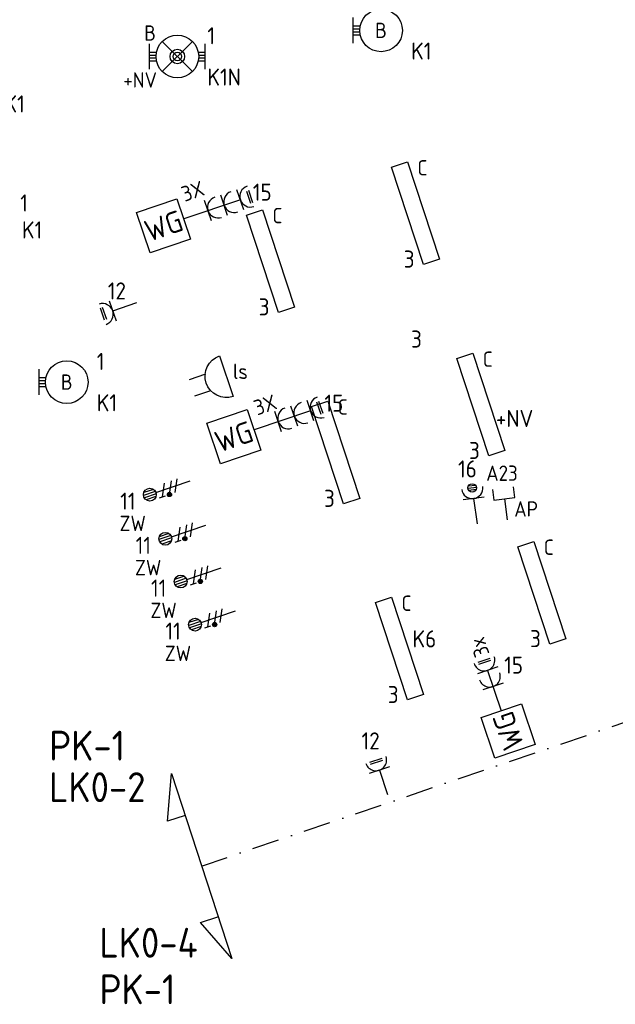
# Model space of a CAD drawing. Header units: millimetres. Extents: x -26318 to 195000, y -34446 to 95000.
# Tile 19 of 22: x 60619 to 67603, y 35026 to 46559. Entities that reach past the tile are written whole.
import ezdxf
from ezdxf.enums import TextEntityAlignment as Align

# ---------------------------------------------------------------- set-up
doc = ezdxf.new("R2010")
doc.units = ezdxf.units.MM
doc.header["$LTSCALE"] = 100
doc.linetypes.add('DASHDOT2', pattern=[12.7, 6.35, -3.175, 0, -3.175])
for name, color, linetype in [('EB61306-_ATTRIB', 2, 'Continuous'), ('EB62203-_ATTRIB', 2, 'Continuous'), ('EB62204-_ATTRIB', 2, 'Continuous'), ('EB63101-_ATTRIB', 2, 'Continuous'), ('EB63103-_ATTRIB', 2, 'Continuous'), ('EB6411--_ATTRIB', 2, 'Continuous'), ('EB6441--_ATTRIB', 2, 'Continuous'), ('EL61306-_ZUIL', 3, 'Continuous'), ('EL62203-_KRACHT-WCD230', 3, 'Continuous'), ('EL62204-_KRACHT-ASP230', 3, 'Continuous'), ('EL63101-_LICHT-ARM', 3, 'Continuous'), ('EL63103-_LICHT-WCD230V', 3, 'Continuous'), ('EL63106-_LICHT-WCDPLAF', 3, 'Continuous'), ('EL63501-_NOODVRL-ARM', 3, 'Continuous'), ('EL6411--_DEURBEL', 3, 'Continuous'), ('EL6441--_DATACOM', 3, 'Continuous')]:
    doc.layers.add(name, color=color, linetype=linetype)
doc.layers.add('GRENS', color=210, linetype='DASHDOT2', lineweight=30)
doc.styles.add('NORATT', font='iso.shx')
doc.styles.add('NORDIM', font='isocp.shx')

# ---------------------------------------------------------------- blocks, each defined once
blk = doc.blocks.new('ES3W1L')
for p, q in [((-0.75, 1.25), (0.75, 1.25)), ((1.25, 0), (-1.25, 0)), ((-0.75, 1), (0.75, 1)), ((0, 0), (0, -3))]:
    blk.add_line(p, q)
blk.add_arc((0, 1.25), 1.25, 180, 0)
at = {"style": 'NORATT'}
for tag, flags, p in [('VERMOGEN', 9, (-2.5, 3)), ('SCHAK', 8, (2.5, 3)), ('GELIJK', 9, (5, 3)), ('GROEP', 8, (0, 3)), ('KAST', 9, (7, 3)), ('TAL', 8, (2.5, 3))]:
    blk.add_attdef(tag, text='', height=1.8, rotation=90, dxfattribs=dict(at, flags=flags)).set_placement(p, align=Align.MIDDLE_CENTER)
at = {"style": 'NORATT', "flags": 8}
blk.add_attdef('DOEL', text='', height=1.8, rotation=90, dxfattribs=at).set_placement((-2.5, 3), align=Align.MIDDLE_LEFT)
at = {"style": 'NORATT', "flags": 9}
blk.add_attdef('M_CODE', text='', height=1.8, dxfattribs=at).set_placement((0, 0), align=Align.MIDDLE_CENTER)
blk = doc.blocks.new('ES3G10')
for p, q in [((-3.25, -1.5), (-3.25, 1.5)), ((-3.25, 0.52), (-2.44, 0.52)), ((-3.25, 0.17), (-2.49, 0.17)), ((-3.25, -0.17), (-2.49, -0.17)), ((-3.25, -0.52), (-2.44, -0.52))]:
    blk.add_line(p, q)
blk.add_circle((0, 0), 2.5)
at = {"style": 'NORATT', "flags": 9}
blk.add_attdef('GELIJK', text='', height=1.8, dxfattribs=at).set_placement((3.5, 5), align=Align.MIDDLE_CENTER)
at = {"color": 6, "style": 'NORATT'}
for tag, flags, p in [('SCHAK', 8, (3.5, 2.75)), ('A_CODE', 8, (0, 0)), ('GROEP', 8, (-3.5, -2.75)), ('KAST', 9, (3.5, -2.75))]:
    blk.add_attdef(tag, text='', height=1.8, dxfattribs=dict(at, flags=flags)).set_placement(p, align=Align.MIDDLE)
blk = doc.blocks.new('ES1Z0001')
at = {"color": 0}
blk.add_lwpolyline([(-2.5, -2.5), (2.5, -2.5), (2.5, 2.5), (-2.5, 2.5)], close=True, dxfattribs=at)
at = {"color": 0, "style": 'NORATT'}
for tag, flags, p in [('SCHAKW', 8, (3.5, 10)), ('GROEPW', 8, (3.5, 7.5)), ('DOELW', 9, (3.5, 5)), ('VERMOGENW', 9, (3.5, 2.5)), ('SCHAKX', 8, (3.5, 0)), ('GROEPX', 8, (3.5, -2.5)), ('DOELX', 9, (3.5, -5)), ('VERMOGENX', 9, (3.5, -7.5))]:
    blk.add_attdef(tag, text='', height=1.8, dxfattribs=dict(at, flags=flags)).set_placement(p, align=Align.MIDDLE_LEFT)
at = {"color": 0, "style": 'NORATT', "flags": 9}
for tag, p in [('TALW', (0, 4)), ('TALX', (0, -4))]:
    blk.add_attdef(tag, text='', height=1.8, dxfattribs=at).set_placement(p, align=Align.MIDDLE_CENTER)
at = {"color": 0, "style": 'NORATT'}
for tag, height, flags, p in [('CODE', 2.5, 8, (0, 0)), ('KAST', 1.8, 9, (0, -6))]:
    blk.add_attdef(tag, text='', height=height, dxfattribs=dict(at, flags=flags)).set_placement(p, align=Align.MIDDLE)
at = {"style": 'NORATT', "flags": 8}
blk.add_attdef('M_CODE', text='', height=1.8, dxfattribs=at).set_placement((0, 0), align=Align.MIDDLE_CENTER)
blk = doc.blocks.new('ES3W2L')
for p, q in [((-0.75, 3.25), (0.75, 3.25)), ((-0.75, 3), (0.75, 3)), ((1.25, 2), (-1.25, 2)), ((0, 2), (0, -3)), ((1.25, 0), (-1.25, 0))]:
    blk.add_line(p, q)
for centre in [(0, 3.25), (0, 1.25)]:
    blk.add_arc(centre, 1.25, 180, 0)
at = {"style": 'NORATT'}
for tag, height, flags, p in [('GROEPI', 1.8, 9, (0, 9.5)), ('CODE', 3.5, 8, (0, 4.5)), ('M_CODE', 1.8, 9, (0, 0)), ('VERMOGENI', 1.8, 9, (0, -9.5)), ('DOELI', 1.8, 9, (0, -11.5))]:
    blk.add_attdef(tag, text='', height=height, dxfattribs=dict(at, flags=flags)).set_placement(p, align=Align.MIDDLE_CENTER)
for tag, flags, p in [('VERMOGEN', 9, (-2.5, 5)), ('GROEP', 8, (0, 5)), ('SCHAK', 8, (2.5, 5)), ('GELIJKI', 9, (5, 5)), ('GELIJK', 9, (5, 5)), ('TAL', 8, (2.5, 5)), ('KAST', 9, (7, 5))]:
    blk.add_attdef(tag, text='', height=1.8, rotation=90, dxfattribs=dict(at, flags=flags)).set_placement(p, align=Align.MIDDLE_CENTER)
at = {"style": 'NORATT', "flags": 8}
blk.add_attdef('DOEL', text='', height=1.8, rotation=90, dxfattribs=at).set_placement((-2.5, 5), align=Align.MIDDLE_LEFT)
blk = doc.blocks.new('ES081010')
at = {"color": 0}
for p, q in [((-1, 0), (-1, -2)), ((1, -2), (1, 0))]:
    blk.add_line(p, q, dxfattribs=at)
blk.add_lwpolyline([(-2.5, 2.25), (2.5, 2.25, -1)], format="xyb", close=True, dxfattribs=at)
at = {"color": 0, "style": 'NORATT', "flags": 8}
for tag, p in [('NUMMER', (0, 6.75)), ('SCHAK', (0, 4))]:
    blk.add_attdef(tag, text='', height=1.8, dxfattribs=at).set_placement(p, align=Align.MIDDLE)
at = {"style": 'NORATT'}
for tag, flags, p in [('PANEEL', 9, (0, 3)), ('CODE', 9, (1, 3.5)), ('GRP', 8, (0, -5)), ('RUIMTE', 9, (0, -7.5))]:
    blk.add_attdef(tag, text='', height=1.8, dxfattribs=dict(at, flags=flags)).set_placement(p, align=Align.MIDDLE_LEFT)
at = {"style": 'NORATT', "flags": 8}
blk.add_attdef('M_CODE', text='', height=1.8, dxfattribs=at).set_placement((0, 0), align=Align.MIDDLE_CENTER)
blk = doc.blocks.new('ES3W3L')
at = {"color": 2}
for p, q in [((-0.75, 5.25), (0.75, 5.25)), ((-0.75, 5), (0.75, 5))]:
    blk.add_line(p, q, dxfattribs=at)
at = {"color": 0}
for p, q in [((1.25, 4), (-1.25, 4)), ((0, 4), (0, -3)), ((1.25, 2), (-1.25, 2)), ((1.25, 0), (-1.25, 0))]:
    blk.add_line(p, q, dxfattribs=at)
for centre in [(0, 5.25), (0, 3.25), (0, 1.25)]:
    blk.add_arc(centre, 1.25, 180, 0, dxfattribs=at)
at = {"style": 'NORATT'}
for tag, flags, p in [('VERMOGEN', 9, (-2.5, 7)), ('GROEP', 8, (0, 7)), ('SCHAK', 8, (2.5, 7)), ('GELIJK', 9, (5, 7)), ('KAST', 9, (7, 7)), ('TAL', 8, (2.5, 7))]:
    blk.add_attdef(tag, text='', height=1.8, rotation=90, dxfattribs=dict(at, flags=flags)).set_placement(p, align=Align.MIDDLE_CENTER)
at = {"style": 'NORATT', "flags": 8}
blk.add_attdef('DOEL', text='', height=1.8, rotation=90, dxfattribs=at).set_placement((-2.5, 7), align=Align.MIDDLE_LEFT)
at = {"style": 'NORATT', "flags": 9}
blk.add_attdef('M_CODE', text='', height=1.8, dxfattribs=at).set_placement((0, 0), align=Align.MIDDLE_CENTER)
blk = doc.blocks.new('ES3X5')
at = {"color": 0}
for p, q in [((-0.45, 1.4), (-0.45, 2.6)), ((-0.15, 1.27), (-0.15, 2.73)), ((0.15, 1.27), (0.15, 2.73)), ((0.45, 1.4), (0.45, 2.6)), ((0, 1.25), (0, -3))]:
    blk.add_line(p, q, dxfattribs=at)
at = {"color": 1}
for p, q in [((-0.88, -0.38), (-0.88, 0.01)), ((-0.78, -0.42), (-0.78, 0.06)), ((-0.73, 1.04), (-0.73, 0.3)), ((-0.73, 0.67), (0.73, -0.07)), ((-0.69, -0.42), (-0.69, 0.06)), ((-0.59, -0.38), (-0.59, 0.01)), ((-0.73, -0.18), (0.73, -0.92)), ((-0.73, -0.88), (0.73, -1.62))]:
    blk.add_line(p, q, dxfattribs=at)
at = {"color": 0}
blk.add_circle((0, 2), 0.75, dxfattribs=at)
at = {"color": 1}
blk.add_circle((-0.73, -0.18), 0.245, dxfattribs=at)
at = {"style": 'NORATT'}
for tag, flags, p in [('VERMOGEN', 9, (-2.5, 4.5)), ('GROEP', 8, (0, 4.5)), ('SCHAK', 8, (2.5, 4.5)), ('KAST', 9, (7, 4.5)), ('DOEL', 8, (-2.5, 1))]:
    blk.add_attdef(tag, text='', height=1.8, rotation=90, dxfattribs=dict(at, flags=flags)).set_placement(p, align=Align.MIDDLE_LEFT)
for tag, flags, p in [('GELIJK', 9, (5, 4.5)), ('TAL', 8, (2.5, 4.5))]:
    blk.add_attdef(tag, text='', height=1.8, rotation=90, dxfattribs=dict(at, flags=flags)).set_placement(p, align=Align.MIDDLE_CENTER)
at = {"style": 'NORATT', "flags": 9}
blk.add_attdef('M_CODE', text='', height=1.8, dxfattribs=at).set_placement((0, 0), align=Align.MIDDLE_CENTER)
blk = doc.blocks.new('EJ3T01')
at = {"color": 0}
for p, q in [((-3.25, -1.5), (-3.25, 1.5)), ((-1.77, 1.77), (1.77, -1.77)), ((1.77, 1.77), (-1.77, -1.77)), ((3.25, -1.5), (3.25, 1.5)), ((-3.25, 0.52), (-2.44, 0.52)), ((-3.25, 0.17), (-2.49, 0.17)), ((2.44, 0.52), (3.25, 0.52)), ((2.49, 0.17), (3.25, 0.17)), ((-3.25, -0.17), (-2.49, -0.17)), ((-3.25, -0.52), (-2.44, -0.52)), ((2.44, -0.52), (3.25, -0.52)), ((2.49, -0.17), (3.25, -0.17))]:
    blk.add_line(p, q, dxfattribs=at)
blk.add_lwpolyline([(1.77, -1.77), (1.75, -1.75)], dxfattribs=at)
for radius in [2.5, 0.85, 0.5]:
    blk.add_circle((0, 0), radius, dxfattribs=at)
at = {"style": 'NORATT', "flags": 9}
blk.add_attdef('GELIJK', text='', height=1.8, dxfattribs=at).set_placement((3.5, 5), align=Align.MIDDLE_CENTER)
at = {"color": 0, "style": 'NORATT'}
for tag, flags, p in [('A_CODE', 8, (-3.5, 2.75)), ('SCHAK', 8, (3.5, 2.75)), ('GROEP', 8, (-3.5, -2.75)), ('KAST', 9, (3.5, -2.75))]:
    blk.add_attdef(tag, text='', height=1.8, dxfattribs=dict(at, flags=flags)).set_placement(p, align=Align.MIDDLE)
blk = doc.blocks.new('ES3W1P')
at = {"color": 0}
for p, q in [((0.5, 1.25), (-0.5, 1.25)), ((0.43, 1.5), (-0.43, 1.5)), ((1.25, 0), (-1.25, 0)), ((0.43, 1), (-0.43, 1)), ((0, 0), (0, -3))]:
    blk.add_line(p, q, dxfattribs=at)
blk.add_circle((0, 1.25), 0.5, dxfattribs=at)
blk.add_arc((0, 1.25), 1.25, 180, 0, dxfattribs=at)
at = {"style": 'NORATT'}
for tag, flags, p in [('VERMOGEN', 9, (-2.5, 3.5)), ('GROEP', 8, (0, 3.5)), ('SCHAK', 8, (2.5, 3.5)), ('GELIJK', 9, (5, 3.5)), ('KAST', 9, (7, 3.5)), ('TAL', 8, (2.5, 3.5))]:
    blk.add_attdef(tag, text='', height=1.8, rotation=90, dxfattribs=dict(at, flags=flags)).set_placement(p, align=Align.MIDDLE_CENTER)
at = {"style": 'NORATT', "flags": 8}
blk.add_attdef('DOEL', text='', height=1.8, rotation=90, dxfattribs=at).set_placement((-2.5, 3.5), align=Align.MIDDLE_LEFT)
at = {"style": 'NORATT', "flags": 9}
blk.add_attdef('M_CODE', text='', height=1.8, dxfattribs=at).set_placement((0, 0), align=Align.MIDDLE_CENTER)
blk = doc.blocks.new('ES111351')
blk.add_line((0, -0.5), (0, -3))
blk.add_lwpolyline([(-1.25, 0.75), (-1.25, -0.5), (1.25, -0.5), (1.25, 0.75)])
at = {"style": 'NORATT', "flags": 8}
blk.add_attdef('NUMMER', text='', height=1.8, rotation=90, dxfattribs=at).set_placement((0, 2.5), align=Align.MIDDLE_LEFT)
at = {"style": 'NORATT'}
for tag, flags, p in [('PANEEL', 9, (0, 3)), ('CODE', 9, (1, 3.5)), ('GRP', 8, (0, -5)), ('RUIMTE', 9, (0, -7.5))]:
    blk.add_attdef(tag, text='', height=1.8, dxfattribs=dict(at, flags=flags)).set_placement(p, align=Align.MIDDLE_LEFT)
at = {"style": 'NORATT', "flags": 8}
blk.add_attdef('M_CODE', text='', height=1.8, dxfattribs=at).set_placement((0, 0), align=Align.MIDDLE_CENTER)
blk = doc.blocks.new('EJ3P21')
at = {"color": 0}
blk.add_lwpolyline([(-6, -1), (-6, 1), (6, 1), (6, -1)], close=True, dxfattribs=at)
at = {"style": 'NORATT'}
for tag, height, flags, p in [('GROEPI', 1.8, 9, (0, 9.5)), ('CODE', 3.5, 8, (0, 4.5)), ('GELIJK', 1.8, 9, (3.5, 5)), ('M_CODE', 1.8, 9, (0, 0)), ('VERMOGEN', 1.8, 9, (0, -5.5)), ('DOEL', 1.8, 9, (0, -7.5)), ('VERMOGENI', 1.8, 9, (0, -9.5)), ('DOELI', 1.8, 9, (0, -11.5))]:
    blk.add_attdef(tag, text='', height=height, dxfattribs=dict(at, flags=flags)).set_placement(p, align=Align.MIDDLE_CENTER)
at = {"style": 'NORATT', "flags": 9}
for tag in ['GELIJKI', 'TAL']:
    blk.add_attdef(tag, text='', height=1.8, rotation=90, dxfattribs=at).set_placement((5, 2.75), align=Align.MIDDLE_CENTER)
at = {"style": 'NORATT'}
for tag, flags, p in [('SCHAK', 8, (3.5, 2.8)), ('A_CODE', 8, (0, 0)), ('GROEP', 8, (-3.5, -2.8)), ('KAST', 9, (3.5, -2.8))]:
    blk.add_attdef(tag, text='', height=1.8, dxfattribs=dict(at, flags=flags)).set_placement(p, align=Align.MIDDLE)

msp = doc.modelspace()

# ---------------------------------------------------------------- linework, layer by layer
at = {"layer": 'GRENS', "ltscale": 0.5, "elevation": -16800}
msp.add_lwpolyline([(62753, 36645), (68807, 38700), (69605, 36350), (73167, 37559), (71986, 41037), (75530, 42240), (74132, 46359), (79244, 47032), (79189, 47445), (88787, 48708)], dxfattribs=at)
at = {"layer": 'GRENS', "linetype": 'Continuous', "ltscale": 0.1, "elevation": -16800}
msp.add_lwpolyline([(62559, 37237), (62353, 37170), (62401, 37729), (63105, 35561), (62738, 35985), (62944, 36052)], dxfattribs=at)

# ---------------------------------------------------------------- block references
at = {"layer": 'EL61306-_ZUIL'}
ref = msp.add_blockref('ES1Z0001', (62307, 44145), dxfattribs=dict(at, xscale=-100.0000000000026, yscale=99.99999999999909, zscale=100, rotation=18.70000000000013))
ref.add_attrib('CODE', 'WG', dxfattribs={"layer": 'EB61306-_ATTRIB', "color": 2, "height": 250, "rotation": 18.7, "style": 'NORATT', "flags": 8}).set_placement((62307, 44145), align=Align.MIDDLE)
ref = msp.add_blockref('ES1Z0001', (63130, 41675), dxfattribs=dict(at, xscale=-100.0000000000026, yscale=100, zscale=100, rotation=18.70000000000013))
ref.add_attrib('CODE', 'WG', dxfattribs={"layer": 'EB61306-_ATTRIB', "color": 2, "height": 250, "rotation": 18.7, "style": 'NORATT', "flags": 8}).set_placement((63130, 41675), align=Align.MIDDLE)
ref = msp.add_blockref('ES1Z0001', (66347, 38227), dxfattribs=dict(at, xscale=-100.0000000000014, yscale=100, zscale=100, rotation=108.6999999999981))
ref.add_attrib('CODE', 'WG', dxfattribs={"layer": 'EB61306-_ATTRIB', "color": 2, "height": 250, "rotation": 108.7, "style": 'NORATT', "flags": 8}).set_placement((66347, 38227), align=Align.MIDDLE)
at = {"layer": 'EL62203-_KRACHT-WCD230'}
ref = msp.add_blockref('ES3W2L', (66170, 38748), dxfattribs=dict(at, xscale=100.0000000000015, yscale=100.0000000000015, zscale=100.0000000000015, rotation=18.69999999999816))
ref.add_attrib('DOEL', '3x', dxfattribs={"layer": 'EB62203-_ATTRIB', "color": 1, "height": 180, "rotation": 108.7, "style": 'NORATT', "flags": 8}).set_placement((66046, 39102), align=Align.MIDDLE_LEFT)
at = {"layer": 'EL62204-_KRACHT-ASP230'}
ref = msp.add_blockref('ES3X5', (62335, 41060, -16800), dxfattribs=dict(at, xscale=99.99999999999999, yscale=99.99999999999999, zscale=99.99999999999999, rotation=108.7500000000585))
ref.add_attrib('DOEL', 'ZW', dxfattribs={"layer": 'EB62204-_ATTRIB', "color": 1, "height": 180, "style": 'NORATT', "flags": 8}).set_placement((62099, 40659, -16800), align=Align.MIDDLE_RIGHT)
ref = msp.add_blockref('ES3X5', (62516, 40543, -16800), dxfattribs=dict(at, xscale=99.99999999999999, yscale=99.99999999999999, zscale=99.99999999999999, rotation=108.7500000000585))
ref.add_attrib('DOEL', 'ZW', dxfattribs={"layer": 'EB62204-_ATTRIB', "color": 1, "height": 180, "style": 'NORATT', "flags": 8}).set_placement((62280, 40141, -16800), align=Align.MIDDLE_RIGHT)
ref = msp.add_blockref('ES3X5', (62697, 40042, -16800), dxfattribs=dict(at, xscale=99.99999999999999, yscale=99.99999999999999, zscale=99.99999999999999, rotation=108.7500000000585))
ref.add_attrib('DOEL', 'ZW', dxfattribs={"layer": 'EB62204-_ATTRIB', "color": 1, "height": 180, "style": 'NORATT', "flags": 8}).set_placement((62461, 39640, -16800), align=Align.MIDDLE_RIGHT)
ref = msp.add_blockref('ES3X5', (62865, 39537, -16800), dxfattribs=dict(at, xscale=99.99999999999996, yscale=99.99999999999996, zscale=99.99999999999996, rotation=108.7500000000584))
ref.add_attrib('DOEL', 'ZW', dxfattribs={"layer": 'EB62204-_ATTRIB', "color": 1, "height": 180, "style": 'NORATT', "flags": 8}).set_placement((62629, 39136, -16800), align=Align.MIDDLE_RIGHT)
at = {"layer": 'EL63101-_LICHT-ARM'}
ref = msp.add_blockref('ES3G10', (64856, 46434, -14400), dxfattribs=dict(at, xscale=100, yscale=100, zscale=100))
ref.add_attrib('A_CODE', 'B', dxfattribs={"layer": 'EB63101-_ATTRIB', "color": 1, "height": 180, "style": 'NORATT', "flags": 8}).set_placement((64856, 46434, -14400), align=Align.MIDDLE)
ref = msp.add_blockref('EJ3P21', (65260, 44292), dxfattribs=dict(at, xscale=100.0000000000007, yscale=100.0000000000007, zscale=100.0000000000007, rotation=288.2348265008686))
ref.add_attrib('A_CODE', 'C', dxfattribs={"layer": 'EB63101-_ATTRIB', "color": 1, "height": 180, "style": 'NORATT', "flags": 8}).set_placement((65341, 44825), align=Align.MIDDLE)
ref = msp.add_blockref('EJ3P21', (63560, 43732), dxfattribs=dict(at, xscale=100.0000000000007, yscale=100.0000000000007, zscale=100.0000000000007, rotation=288.2348265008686))
ref.add_attrib('A_CODE', 'C', dxfattribs={"layer": 'EB63101-_ATTRIB', "color": 1, "height": 180, "style": 'NORATT', "flags": 8}).set_placement((63641, 44265), align=Align.MIDDLE)
ref = msp.add_blockref('EJ3P21', (66026, 42050), dxfattribs=dict(at, xscale=100.0000000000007, yscale=100.0000000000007, zscale=100.0000000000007, rotation=288.2348265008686))
ref.add_attrib('A_CODE', 'C', dxfattribs={"layer": 'EB63101-_ATTRIB', "color": 1, "height": 180, "style": 'NORATT', "flags": 8}).set_placement((66107, 42583), align=Align.MIDDLE)
ref = msp.add_blockref('ES3G10', (61171, 42314, -14400), dxfattribs=dict(at, xscale=100, yscale=100, zscale=100))
ref.add_attrib('A_CODE', 'B', dxfattribs={"layer": 'EB63101-_ATTRIB', "color": 1, "height": 180, "style": 'NORATT', "flags": 8}).set_placement((61171, 42314, -14400), align=Align.MIDDLE)
ref = msp.add_blockref('EJ3P21', (64325, 41490), dxfattribs=dict(at, xscale=100.0000000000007, yscale=100.0000000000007, zscale=100.0000000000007, rotation=288.2348265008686))
ref.add_attrib('A_CODE', 'C', dxfattribs={"layer": 'EB63101-_ATTRIB', "color": 1, "height": 180, "style": 'NORATT', "flags": 8}).set_placement((64407, 42023), align=Align.MIDDLE)
ref = msp.add_blockref('EJ3P21', (66741, 39847), dxfattribs=dict(at, xscale=100.0000000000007, yscale=100.0000000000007, zscale=100.0000000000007, rotation=288.2348265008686))
ref.add_attrib('A_CODE', 'C', dxfattribs={"layer": 'EB63101-_ATTRIB', "color": 1, "height": 180, "style": 'NORATT', "flags": 8}).set_placement((66823, 40380), align=Align.MIDDLE)
ref = msp.add_blockref('EJ3P21', (65073, 39192), dxfattribs=dict(at, xscale=100.0000000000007, yscale=100.0000000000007, zscale=100.0000000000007, rotation=288.2348265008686))
ref.add_attrib('A_CODE', 'C', dxfattribs={"layer": 'EB63101-_ATTRIB', "color": 1, "height": 180, "style": 'NORATT', "flags": 8}).set_placement((65155, 39724), align=Align.MIDDLE)
at = {"layer": 'EL63103-_LICHT-WCD230V'}
ref = msp.add_blockref('ES3W3L', (62828, 44321), dxfattribs=dict(at, xscale=100, yscale=100, zscale=100, rotation=288.6999999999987))
ref.add_attrib('DOEL', '3X', dxfattribs={"layer": 'EB63103-_ATTRIB', "color": 1, "height": 180, "rotation": 18.7, "style": 'NORATT', "flags": 8}).set_placement((62526, 44509), align=Align.MIDDLE_LEFT)
for p, xscale, yscale, zscale, rotation in [((61710, 43149, -15750), 99.99999999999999, 99.99999999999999, 99.99999999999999, 108.7499999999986), ((64837, 37768), 99.99999999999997, 99.99999999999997, 99.99999999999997, 18.75000000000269)]:
    msp.add_blockref('ES3W1L', p, dxfattribs=dict(at, xscale=xscale, yscale=yscale, zscale=zscale, rotation=rotation))
ref = msp.add_blockref('ES3W3L', (63651, 41851), dxfattribs=dict(at, xscale=100, yscale=100, zscale=100, rotation=288.6999999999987))
ref.add_attrib('DOEL', '3X', dxfattribs={"layer": 'EB63103-_ATTRIB', "color": 1, "height": 180, "rotation": 18.7, "style": 'NORATT', "flags": 8}).set_placement((63375, 42006), align=Align.MIDDLE_LEFT)
at = {"layer": 'EL63106-_LICHT-WCDPLAF', "xscale": 100.0000000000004, "yscale": 100.0000000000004, "zscale": 100.0000000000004, "rotation": 7.526730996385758}
msp.add_blockref('ES3W1P', (65942, 40950, -16800), dxfattribs=at)
at = {"layer": 'EL63501-_NOODVRL-ARM'}
ref = msp.add_blockref('EJ3T01', (62468, 46128, -14400), dxfattribs=dict(at, xscale=100, yscale=100, zscale=100))
ref.add_attrib('A_CODE', 'B', dxfattribs={"layer": '0', "color": 1, "height": 180, "style": 'NORATT', "flags": 8}).set_placement((62148, 46403, -14400), align=Align.MIDDLE)
ref.add_attrib('GROEP', '+NV', dxfattribs={"layer": '0', "color": 1, "height": 180, "style": 'NORATT', "flags": 8}).set_placement((62032, 45853, -14400), align=Align.MIDDLE)
at = {"layer": 'EL6411--_DEURBEL'}
ref = msp.add_blockref('ES081010', (62829, 42311), dxfattribs=dict(at, xscale=100, yscale=100, zscale=100, rotation=288.7502524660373))
ref.add_attrib('SCHAK', 'ls', dxfattribs={"layer": 'EB6411--_ATTRIB', "color": 1, "height": 180, "style": 'NORATT', "flags": 8}).set_placement((63207, 42440), align=Align.MIDDLE)
at = {"layer": 'EL6441--_DATACOM'}
ref = msp.add_blockref('ES111351', (66296, 40997, -16800), dxfattribs=dict(at, xscale=100.0000000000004, yscale=100.0000000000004, zscale=100.0000000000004, rotation=7.526730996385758))
ref.add_attrib('CODE', 'AP', dxfattribs={"layer": 'EB6441--_ATTRIB', "color": 1, "height": 180, "style": 'NORATT', "flags": 8}).set_placement((66418, 40828, -16800), align=Align.MIDDLE_LEFT)
ref.add_attrib('NUMMER', 'A23', dxfattribs={"layer": 'EB6441--_ATTRIB', "color": 1, "height": 180, "style": 'NORATT', "flags": 8}).set_placement((66459, 41247, -16800), align=Align.MIDDLE_RIGHT)

# ---------------------------------------------------------------- texts
at = {"layer": 'EL63101-_LICHT-ARM', "color": 1, "style": 'NORDIM'}
for s, p in [('1', (62820, 46271, -16800)), ('K1', (65209, 46092, -16800)), ('K1N', (62820, 45787, -16800)), ('K1', (60441, 45472, -16800)), ('1', (60626, 44312, -16800)), ('K1', (60646, 43996, -16800)), ('3', (65123, 43655, -4800)), ('3', (63422, 43095, -4800)), ('3', (65209, 42718, -4800)), ('1', (61523, 42456, -16800)), ('K1', (61523, 41972, -16800)), ('+NV', (66203, 41788, -33600)), ('3', (65888, 41413, -4800)), ('3', (64188, 40852, -4800)), ('K6', (65225, 39206, -5200)), ('3', (66604, 39209, -4800)), ('3', (64936, 38554, -4800))]:
    msp.add_text(s, height=200, dxfattribs=at).set_placement(p)
at = {"layer": 'EL63103-_LICHT-WCD230V', "color": 7, "style": 'NORDIM'}
for s, p in [('15', (63353, 44439, -33400)), ('12', (61653, 43282, -33400)), ('15', (64193, 41967, -33400)), ('16', (65759, 41197, -33600)), ('11', (61798, 40820, -33400)), ('11', (61979, 40302, -33400)), ('11', (62159, 39801, -33400)), ('11', (62328, 39297, -33400)), ('15', (66300, 38899, -33400)), ('12', (64628, 38011, -33400))]:
    msp.add_text(s, height=200, dxfattribs=at).set_placement(p)
at = {"layer": 'GRENS', "style": 'NORATT'}
for s, p in [('PK-1', (60965, 37880, -16800)), ('LK0-2', (60965, 37394, -16800)), ('LK0-4', (61555, 35572, -16800)), ('PK-1', (61555, 35026, -16800))]:
    msp.add_text(s, height=350, dxfattribs=at).set_placement(p)

doc.saveas('drawing.dxf')
